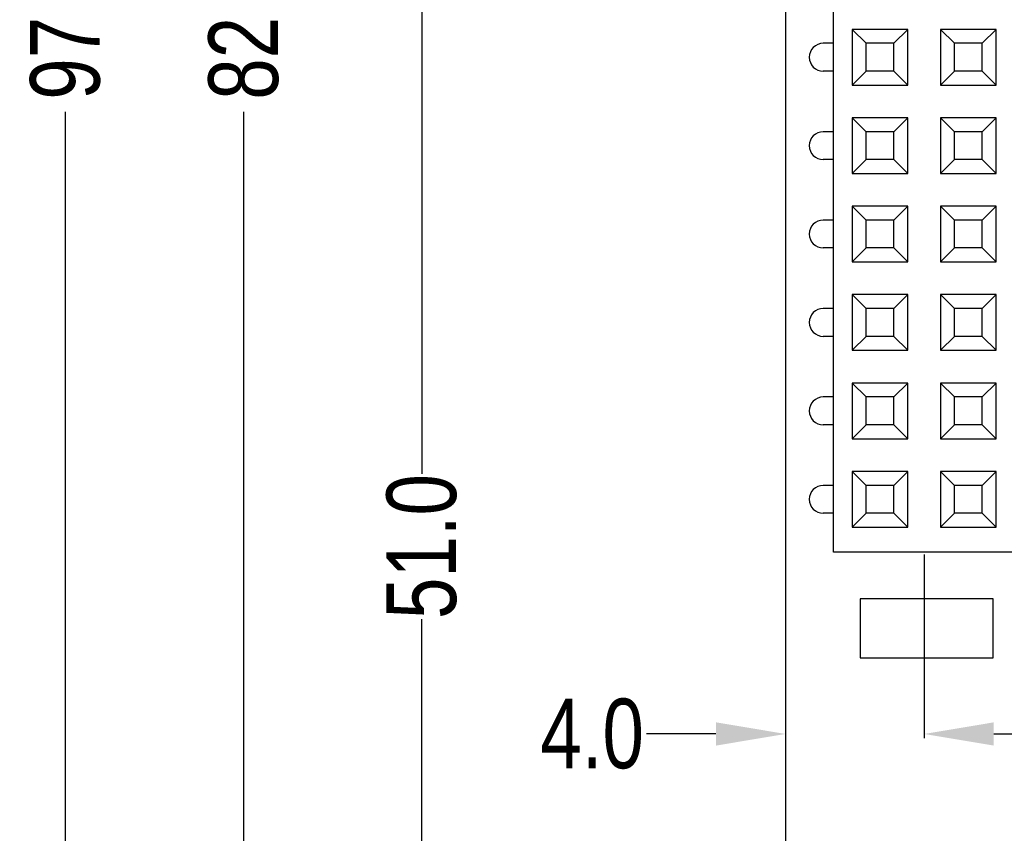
# Model space of a CAD drawing. Header units: inches. Extents: x -39 to 106, y -45 to 75.
# Tile 35 of 222: x -39 to -10, y -6 to 18. Entities that reach past the tile are written whole.
import ezdxf

# ---------------------------------------------------------------- set-up
doc = ezdxf.new("R2010")
doc.units = ezdxf.units.IN
doc.header["$LTSCALE"] = 1.21
doc.header["$MEASUREMENT"] = 0
doc.header["$PDMODE"] = 3
doc.header["$PDSIZE"] = 0.3125
doc.layers.get('0').update_dxf_attribs({"linetype": 'CONTINUOUS'})
doc.layers.get('Defpoints').update_dxf_attribs({"linetype": 'CONTINUOUS'})
doc.layers.add('DIM', color=3, linetype='CONTINUOUS')
doc.styles.get("Standard").update_dxf_attribs({"font": 'txt', "width": 0.8})
doc.dimstyles.get("Standard").update_dxf_attribs({"dimtxt": 0.15625, "dimasz": 0.1875, "dimexe": 0.125, "dimexo": 0.0625, "dimgap": 0.09, "dimtad": 0, "dimtih": 1, "dimtoh": 1, "dimzin": 4, "dimdsep": 46, "dimtxsty": 'STANDARD', "dimblk": '_FILLED', "dimblk1": '_FILLED', "dimblk2": '_FILLED', "dimcen": 0.09, "dimazin": 1, "dimtp": 0.01, "dimtm": 0.01, "dimtfac": 1, "dimtofl": 0, "dimtmove": 0, "dimatfit": 3, "dimldrblk": '_FILLED', "dimfxl": 1, "dimtolj": 1, "dimtzin": 4, "dimarcsym": 0})

# ---------------------------------------------------------------- blocks, each defined once
blk = doc.blocks.new('_FILLED')
at = {"color": 0, "linetype": 'ByBlock'}
blk.add_solid([(0, 0), (-1, 0.167), (-1, -0.167)], dxfattribs=at)
blk = doc.blocks.new('*D3')
at = {"layer": 'Defpoints', "color": 0}
for p in [(-27.13, 27.943), (-15.297, 27.943), (-13.172, -23.032)]:
    blk.add_point(p, dxfattribs=at)
at = {"layer": 'DIM', "color": 0, "lineweight": -2}
for p, q in [((-15.36, 27.943), (-27.255, 27.943)), ((-27.13, 25.943), (-27.13, 4.546)), ((-27.13, -21.032), (-27.13, 0.366)), ((-13.234, -23.032), (-27.255, -23.032))]:
    blk.add_line(p, q, dxfattribs=at)
at = {"layer": 'DIM', "color": 0, "lineweight": -2, "xscale": 2, "yscale": 2, "zscale": 2}
for p, rotation in [((-27.13, 27.943), 90), ((-27.13, -23.032), 270)]:
    blk.add_blockref('_FILLED', p, dxfattribs=dict(at, rotation=rotation))
at = {"layer": 'DIM', "color": 0, "insert": (-27.13, 2.456), "char_height": 2, "attachment_point": 5, "rotation": 90}
blk.add_mtext('\\A1;51.0', dxfattribs=at)
blk = doc.blocks.new('*D4')
at = {"layer": 'Defpoints', "color": 0}
for p in [(-13.172, 58.968), (-32.246, -23.032), (-13.172, -23.032)]:
    blk.add_point(p, dxfattribs=at)
at = {"layer": 'DIM', "color": 0, "lineweight": -2}
for p, q in [((-13.234, 58.968), (-32.371, 58.968)), ((-32.246, 56.968), (-32.246, 20.992)), ((-32.246, -21.032), (-32.246, 14.945)), ((-13.234, -23.032), (-32.371, -23.032))]:
    blk.add_line(p, q, dxfattribs=at)
at = {"layer": 'DIM', "color": 0, "lineweight": -2, "xscale": 2, "yscale": 2, "zscale": 2}
for p, rotation in [((-32.246, 58.968), 90), ((-32.246, -23.032), 270)]:
    blk.add_blockref('_FILLED', p, dxfattribs=dict(at, rotation=rotation))
at = {"layer": 'DIM', "color": 0, "insert": (-32.246, 17.968), "char_height": 2, "attachment_point": 5, "rotation": 90}
blk.add_mtext('\\A1;82.00', dxfattribs=at)
blk = doc.blocks.new('*D5')
at = {"layer": 'Defpoints', "color": 0}
for p in [(-37.369, 66.47), (1.878, 66.47), (-13.672, -30.532)]:
    blk.add_point(p, dxfattribs=at)
at = {"layer": 'DIM', "color": 0, "lineweight": -2}
for p, q in [((1.816, 66.47), (-37.494, 66.47)), ((-37.369, 64.47), (-37.369, 20.992)), ((-37.369, -28.532), (-37.369, 14.946)), ((-13.734, -30.532), (-37.494, -30.532))]:
    blk.add_line(p, q, dxfattribs=at)
at = {"layer": 'DIM', "color": 0, "lineweight": -2, "xscale": 2, "yscale": 2, "zscale": 2}
for p, rotation in [((-37.369, 66.47), 90), ((-37.369, -30.532), 270)]:
    blk.add_blockref('_FILLED', p, dxfattribs=dict(at, rotation=rotation))
at = {"layer": 'DIM', "color": 0, "insert": (-37.369, 17.969), "char_height": 2, "attachment_point": 5, "rotation": 90}
blk.add_mtext('\\A1;97.00', dxfattribs=at)
blk = doc.blocks.new('*D16')
at = {"layer": 'Defpoints', "color": 0}
for p in [(-16.678, 2.293), (-12.697, 2.293), (-16.678, -2.928)]:
    blk.add_point(p, dxfattribs=at)
at = {"layer": 'DIM', "color": 0, "lineweight": -2}
for p, q in [((-16.678, 2.23), (-16.678, -3.053)), ((-12.697, 2.23), (-12.697, -3.053)), ((-18.678, -2.928), (-20.678, -2.928)), ((-10.697, -2.928), (-8.697, -2.928))]:
    blk.add_line(p, q, dxfattribs=at)
at = {"layer": 'DIM', "color": 0, "lineweight": -2, "xscale": 2, "yscale": 2, "zscale": 2}
blk.add_blockref('_FILLED', (-16.678, -2.928), dxfattribs=at)
at = {"layer": 'DIM', "color": 0, "lineweight": -2, "xscale": 2, "yscale": 2, "zscale": 2, "rotation": 180}
blk.add_blockref('_FILLED', (-12.697, -2.928), dxfattribs=at)
at = {"layer": 'DIM', "color": 0, "insert": (-22.235, -2.928), "char_height": 2, "attachment_point": 5}
blk.add_mtext('\\A1;4.0', dxfattribs=at)

msp = doc.modelspace()

# ---------------------------------------------------------------- linework, layer by layer
at = {"color": 7, "linetype": 'Continuous'}
for p, q in [((-16.672, 63.469), (-16.681, -27.532)), ((-15.297, 2.293), (-15.297, 53.593)), ((-14.767, 17.313), (-14.767, 15.713)), ((-14.767, 17.313), (-14.367, 16.913)), ((-13.167, 17.313), (-14.767, 17.313)), ((-13.567, 16.913), (-13.167, 17.313)), ((-13.167, 15.713), (-13.167, 17.313)), ((-12.227, 17.313), (-12.227, 15.713)), ((-12.227, 17.313), (-11.827, 16.913)), ((-10.627, 17.313), (-12.227, 17.313)), ((-11.027, 16.913), (-10.627, 17.313)), ((-10.627, 15.713), (-10.627, 17.313)), ((-15.297, 16.913), (-15.599, 16.913)), ((-14.367, 16.113), (-14.367, 16.913)), ((-13.567, 16.913), (-14.367, 16.913)), ((-13.567, 16.113), (-13.567, 16.913)), ((-11.827, 16.113), (-11.827, 16.913)), ((-11.027, 16.913), (-11.827, 16.913)), ((-11.027, 16.113), (-11.027, 16.913)), ((-15.297, 16.113), (-15.599, 16.113)), ((-14.367, 16.113), (-14.767, 15.713)), ((-13.567, 16.113), (-14.367, 16.113)), ((-13.167, 15.713), (-13.567, 16.113)), ((-11.827, 16.113), (-12.227, 15.713)), ((-11.027, 16.113), (-11.827, 16.113)), ((-10.627, 15.713), (-11.027, 16.113)), ((-14.767, 15.713), (-13.167, 15.713)), ((-12.227, 15.713), (-10.627, 15.713)), ((-14.767, 14.773), (-14.767, 13.173)), ((-14.767, 14.773), (-14.367, 14.373)), ((-13.167, 14.773), (-14.767, 14.773)), ((-13.567, 14.373), (-13.167, 14.773)), ((-13.167, 13.173), (-13.167, 14.773)), ((-12.227, 14.773), (-12.227, 13.173)), ((-12.227, 14.773), (-11.827, 14.373)), ((-10.627, 14.773), (-12.227, 14.773)), ((-11.027, 14.373), (-10.627, 14.773)), ((-10.627, 13.173), (-10.627, 14.773)), ((-15.297, 14.373), (-15.599, 14.373)), ((-14.367, 13.573), (-14.367, 14.373)), ((-13.567, 14.373), (-14.367, 14.373)), ((-13.567, 13.573), (-13.567, 14.373)), ((-11.827, 13.573), (-11.827, 14.373)), ((-11.027, 14.373), (-11.827, 14.373)), ((-11.027, 13.573), (-11.027, 14.373)), ((-15.297, 13.573), (-15.599, 13.573)), ((-14.367, 13.573), (-14.767, 13.173)), ((-13.567, 13.573), (-14.367, 13.573)), ((-13.167, 13.173), (-13.567, 13.573)), ((-11.827, 13.573), (-12.227, 13.173)), ((-11.027, 13.573), (-11.827, 13.573)), ((-10.627, 13.173), (-11.027, 13.573)), ((-14.767, 13.173), (-13.167, 13.173)), ((-12.227, 13.173), (-10.627, 13.173)), ((-14.767, 12.233), (-14.767, 10.633)), ((-14.767, 12.233), (-14.367, 11.833)), ((-13.167, 12.233), (-14.767, 12.233)), ((-13.567, 11.833), (-13.167, 12.233)), ((-13.167, 10.633), (-13.167, 12.233)), ((-12.227, 12.233), (-12.227, 10.633)), ((-12.227, 12.233), (-11.827, 11.833)), ((-10.627, 12.233), (-12.227, 12.233)), ((-11.027, 11.833), (-10.627, 12.233)), ((-10.627, 10.633), (-10.627, 12.233)), ((-15.297, 11.833), (-15.599, 11.833)), ((-14.367, 11.033), (-14.367, 11.833)), ((-13.567, 11.833), (-14.367, 11.833)), ((-13.567, 11.033), (-13.567, 11.833)), ((-11.827, 11.033), (-11.827, 11.833)), ((-11.027, 11.833), (-11.827, 11.833)), ((-11.027, 11.033), (-11.027, 11.833)), ((-15.297, 11.033), (-15.599, 11.033)), ((-14.367, 11.033), (-14.767, 10.633)), ((-13.567, 11.033), (-14.367, 11.033)), ((-13.167, 10.633), (-13.567, 11.033)), ((-11.827, 11.033), (-12.227, 10.633)), ((-11.027, 11.033), (-11.827, 11.033)), ((-10.627, 10.633), (-11.027, 11.033)), ((-14.767, 10.633), (-13.167, 10.633)), ((-12.227, 10.633), (-10.627, 10.633)), ((-14.767, 9.693), (-14.767, 8.093)), ((-14.767, 9.693), (-14.367, 9.293)), ((-13.167, 9.693), (-14.767, 9.693)), ((-13.567, 9.293), (-13.167, 9.693)), ((-13.167, 8.093), (-13.167, 9.693)), ((-12.227, 9.693), (-12.227, 8.093)), ((-12.227, 9.693), (-11.827, 9.293)), ((-10.627, 9.693), (-12.227, 9.693)), ((-11.027, 9.293), (-10.627, 9.693)), ((-10.627, 8.093), (-10.627, 9.693)), ((-15.297, 9.293), (-15.599, 9.293)), ((-14.367, 8.493), (-14.367, 9.293)), ((-13.567, 9.293), (-14.367, 9.293)), ((-13.567, 8.493), (-13.567, 9.293)), ((-11.827, 8.493), (-11.827, 9.293)), ((-11.027, 9.293), (-11.827, 9.293)), ((-11.027, 8.493), (-11.027, 9.293)), ((-15.297, 8.493), (-15.599, 8.493)), ((-14.367, 8.493), (-14.767, 8.093)), ((-13.567, 8.493), (-14.367, 8.493)), ((-13.167, 8.093), (-13.567, 8.493)), ((-11.827, 8.493), (-12.227, 8.093)), ((-11.027, 8.493), (-11.827, 8.493)), ((-10.627, 8.093), (-11.027, 8.493)), ((-14.767, 8.093), (-13.167, 8.093)), ((-12.227, 8.093), (-10.627, 8.093)), ((-14.767, 7.153), (-14.767, 5.553)), ((-14.767, 7.153), (-14.367, 6.753)), ((-13.167, 7.153), (-14.767, 7.153)), ((-13.567, 6.753), (-13.167, 7.153)), ((-13.167, 5.553), (-13.167, 7.153)), ((-12.227, 7.153), (-12.227, 5.553)), ((-12.227, 7.153), (-11.827, 6.753)), ((-10.627, 7.153), (-12.227, 7.153)), ((-11.027, 6.753), (-10.627, 7.153)), ((-10.627, 5.553), (-10.627, 7.153)), ((-15.297, 6.753), (-15.599, 6.753)), ((-14.367, 5.953), (-14.367, 6.753)), ((-13.567, 6.753), (-14.367, 6.753)), ((-13.567, 5.953), (-13.567, 6.753)), ((-11.827, 5.953), (-11.827, 6.753)), ((-11.027, 6.753), (-11.827, 6.753)), ((-11.027, 5.953), (-11.027, 6.753)), ((-15.297, 5.953), (-15.599, 5.953)), ((-14.367, 5.953), (-14.767, 5.553)), ((-13.567, 5.953), (-14.367, 5.953)), ((-13.167, 5.553), (-13.567, 5.953)), ((-11.827, 5.953), (-12.227, 5.553)), ((-11.027, 5.953), (-11.827, 5.953)), ((-10.627, 5.553), (-11.027, 5.953)), ((-14.767, 5.553), (-13.167, 5.553)), ((-12.227, 5.553), (-10.627, 5.553)), ((-14.767, 4.613), (-14.767, 3.013)), ((-14.767, 4.613), (-14.367, 4.213)), ((-13.167, 4.613), (-14.767, 4.613)), ((-13.567, 4.213), (-13.167, 4.613)), ((-13.167, 3.013), (-13.167, 4.613)), ((-12.227, 4.613), (-12.227, 3.013)), ((-12.227, 4.613), (-11.827, 4.213)), ((-10.627, 4.613), (-12.227, 4.613)), ((-11.027, 4.213), (-10.627, 4.613)), ((-10.627, 3.013), (-10.627, 4.613)), ((-15.297, 4.213), (-15.599, 4.213)), ((-14.367, 3.413), (-14.367, 4.213)), ((-13.567, 4.213), (-14.367, 4.213)), ((-13.567, 3.413), (-13.567, 4.213)), ((-11.827, 3.413), (-11.827, 4.213)), ((-11.027, 4.213), (-11.827, 4.213)), ((-11.027, 3.413), (-11.027, 4.213)), ((-15.297, 3.413), (-15.599, 3.413)), ((-14.367, 3.413), (-14.767, 3.013)), ((-13.567, 3.413), (-14.367, 3.413)), ((-13.167, 3.013), (-13.567, 3.413)), ((-11.827, 3.413), (-12.227, 3.013)), ((-11.027, 3.413), (-11.827, 3.413)), ((-10.627, 3.013), (-11.027, 3.413)), ((-14.767, 3.013), (-13.167, 3.013)), ((-12.227, 3.013), (-10.627, 3.013)), ((-10.097, 2.293), (-15.297, 2.293)), ((-14.535, 0.954), (-14.535, -0.74)), ((-10.718, 0.954), (-14.535, 0.954)), ((-10.718, -0.74), (-10.718, 0.954)), ((-14.535, -0.74), (-10.718, -0.74))]:
    msp.add_line(p, q, dxfattribs=at)
for centre in [(-15.599, 16.513), (-15.599, 13.973), (-15.599, 11.433), (-15.599, 8.893), (-15.599, 6.353), (-15.599, 3.813)]:
    msp.add_arc(centre, 0.399, 90, 270, dxfattribs=at)

# ---------------------------------------------------------------- dimensions: what is measured, and where the dimension line sits
at = {"layer": 'DIM'}
for base, p1, p2, override, picture, middle in [((-37.369, 66.47), (-13.672, -30.532), (1.878, 66.47), {"dimtxt": 2, "dimasz": 2, "dimtih": 0, "dimtoh": 0, "dimzin": 0, "dimcen": 0.198, "dimadec": 0, "dimazin": 0, "dimtp": 0, "dimtm": 0, "dimtdec": 4, "dimtzin": 0}, '*D5', (-37.369, 17.969)), ((-32.246, -23.032), (-13.172, 58.968), (-13.172, -23.032), {"dimtxt": 2, "dimasz": 2, "dimtih": 0, "dimtoh": 0, "dimzin": 0, "dimcen": 0.198, "dimadec": 0, "dimazin": 0, "dimtp": 0, "dimtm": 0, "dimtdec": 4, "dimtzin": 0}, '*D4', (-32.246, 17.968)), ((-27.13, 27.943), (-13.172, -23.032), (-15.297, 27.943), {"dimtxt": 2, "dimasz": 2, "dimtih": 0, "dimtoh": 0, "dimdec": 1, "dimzin": 0, "dimcen": 0.198, "dimadec": 0, "dimazin": 0, "dimtp": 0, "dimtm": 0, "dimtdec": 4, "dimtzin": 0}, '*D3', (-27.13, 2.456))]:
    dim = msp.add_linear_dim(base=base, p1=p1, p2=p2, angle=90, dimstyle='STANDARD', override=override, dxfattribs=at)
    dim.commit()
    dim.dimension.update_dxf_attribs({"geometry": picture, "text_midpoint": middle})
dim = msp.add_linear_dim(base=(-16.678, -2.928), p1=(-12.697, 2.293), p2=(-16.678, 2.293), dimstyle='STANDARD', override={"dimtxt": 2, "dimasz": 2, "dimtih": 0, "dimtoh": 0, "dimdec": 1, "dimzin": 0, "dimblk": '_FILLED', "dimcen": 0.198, "dimadec": 0, "dimazin": 0, "dimtp": 0, "dimtm": 0, "dimtdec": 4, "dimtzin": 0}, dxfattribs=at)
dim.commit()
dim.dimension.update_dxf_attribs({"geometry": '*D16', "text_midpoint": (-22.235, -2.928), "dimtype": 160})

doc.saveas('drawing.dxf')
